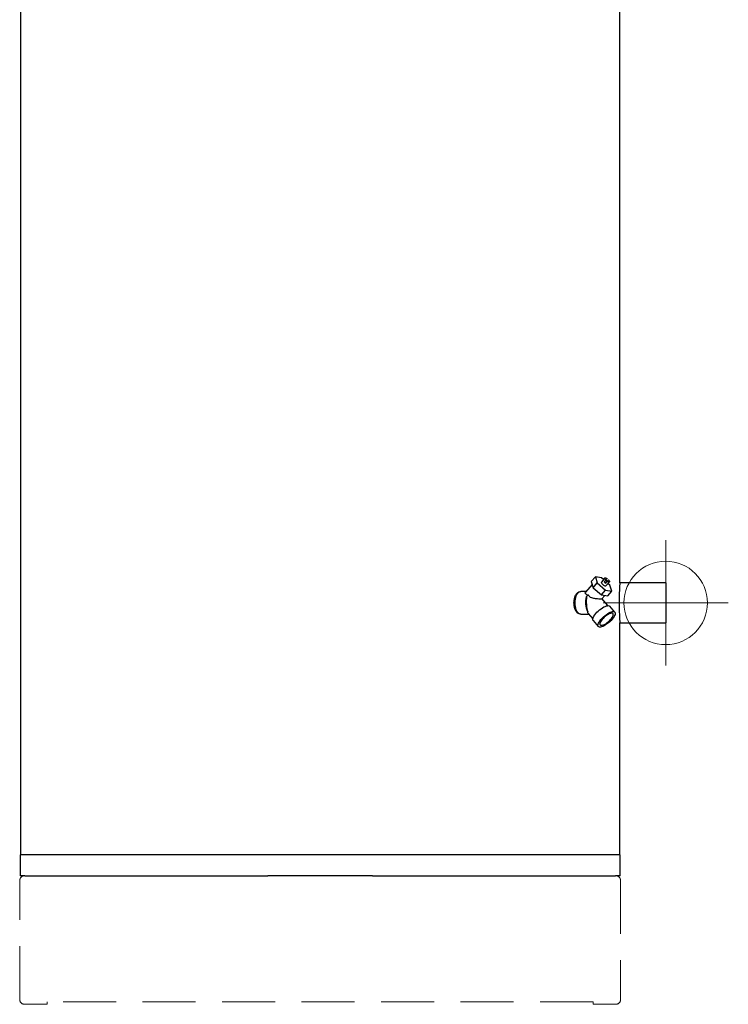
# Model space of a CAD drawing. Header units: millimetres. Extents: x -5615 to -4766, y -2875 to -516.
# Tile 1 of 4: x -5615 to -4766, y -2875 to -1695. Entities that reach past the tile are written whole.
import ezdxf

# ---------------------------------------------------------------- set-up
doc = ezdxf.new("R2010")
doc.units = ezdxf.units.MM
doc.header["$PDSIZE"] = -1
doc.linetypes.add('HIDDEN', pattern=[1.905, 1.27, -0.635])

# ---------------------------------------------------------------- blocks, each defined once
blk = doc.blocks.new('Block4')
at = {"color": 7, "linetype": 'Continuous', "lineweight": 0}
for p, q in [((-6347.6, -1580.3), (-6347.6, -1730.3)), ((-6422.6, -1655.3), (-6272.6, -1655.3))]:
    blk.add_line(p, q, dxfattribs=at)
blk.add_circle((-6347.6, -1655.3), 50, dxfattribs=at)
blk.add_point((-6347.6, -1655.3), dxfattribs=at)
blk = doc.blocks.new('Block5')
at = {"color": 7, "linetype": 'Continuous'}
blk.add_blockref('Block4', (6347.6, 1655.3), dxfattribs=at)

msp = doc.modelspace()

# ---------------------------------------------------------------- linework, layer by layer
at = {"color": 7, "linetype": 'Continuous', "lineweight": 30}
for p, q in [((-5614.4, -985.6), (-5614.4, -2696.1)), ((-4896.4, -2370.4), (-4896.4, -1144.9)), ((-4930.6, -2368.8), (-4925.7, -2363.2)), ((-4930.6, -2368.8), (-4928.3, -2376.1)), ((-4928.3, -2376.1), (-4923.4, -2370.4)), ((-4925.7, -2363.2), (-4923.4, -2370.4)), ((-4918.2, -2364.4), (-4925.7, -2363.2)), ((-4923.4, -2370.4), (-4913.5, -2378.9)), ((-4914.2, -2364.4), (-4918.5, -2369.4)), ((-4915.9, -2366.4), (-4918.2, -2364.4)), ((-4913.3, -2366.8), (-4915.1, -2368.9)), ((-4913.3, -2366.8), (-4911.7, -2365)), ((-4913.2, -2370.5), (-4911.4, -2368.4)), ((-4913.2, -2374), (-4908.9, -2369)), ((-4909.9, -2366.7), (-4911.4, -2368.4)), ((-4908.3, -2372.9), (-4910.6, -2371)), ((-4841.4, -2370.4), (-4896.4, -2370.4)), ((-4841.4, -2370.4), (-4841.4, -2418.2)), ((-4936.9, -2380.8), (-4943.2, -2380.8)), ((-4929.5, -2372.2), (-4937.4, -2381.3)), ((-4928.3, -2376.1), (-4918.4, -2384.6)), ((-4918.4, -2384.6), (-4913.5, -2378.9)), ((-4913.5, -2378.9), (-4906, -2380.2)), ((-4910.9, -2385.8), (-4906, -2380.2)), ((-4906, -2380.2), (-4908.3, -2372.9)), ((-4936.3, -2386.8), (-4936.6, -2387)), ((-4918.4, -2384.6), (-4910.9, -2385.8)), ((-4917.9, -2389.3), (-4914.4, -2385.3)), ((-4910.6, -2397.6), (-4917.8, -2389.2)), ((-4902.3, -2405.4), (-4908.5, -2398.3)), ((-4943.2, -2407.8), (-4933.5, -2407.8)), ((-4934.2, -2407), (-4928.7, -2413.3)), ((-4928.3, -2415.5), (-4922.2, -2422.6)), ((-4896.4, -2696.1), (-4896.4, -2418.1)), ((-4896.4, -2418.2), (-4841.4, -2418.2)), ((-5614.9, -2696.1), (-5614.9, -2721.3)), ((-4895.9, -2696.1), (-5614.9, -2696.1)), ((-4895.9, -2721.3), (-4895.9, -2696.1)), ((-5609.4, -2721.3), (-5614.9, -2721.3)), ((-5609.4, -2721.3), (-5318, -2721.3)), ((-5192.8, -2721.3), (-5318, -2721.3)), ((-5192.8, -2721.3), (-4901.4, -2721.3)), ((-4895.9, -2721.3), (-4901.4, -2721.3))]:
    msp.add_line(p, q, dxfattribs=at)
at = {"color": 7, "linetype": 'HIDDEN', "lineweight": 15, "ltscale": 50}
for p, q in [((-5615.4, -2869.3), (-5615.4, -2727.3)), ((-4895.4, -2727.3), (-4895.4, -2869.3)), ((-5582.4, -2875.3), (-5609.4, -2875.3)), ((-5582.4, -2875.3), (-5582.4, -2872.3)), ((-4928.4, -2872.3), (-5582.4, -2872.3)), ((-4928.4, -2875.3), (-4928.4, -2872.3)), ((-4901.4, -2875.3), (-4928.4, -2875.3))]:
    msp.add_line(p, q, dxfattribs=at)
at = {"color": 7, "linetype": 'Continuous', "lineweight": 30, "flags": 128}
for points in [[(-4913.2, -2374), (-4913.4, -2374.1), (-4913.9, -2374.1), (-4914.6, -2373.9), (-4915.5, -2373.5), (-4916.4, -2372.8), (-4917.3, -2372), (-4918, -2371.2), (-4918.4, -2370.4), (-4918.6, -2369.8), (-4918.5, -2369.4)], [(-4913.3, -2366.8), (-4913.8, -2366), (-4914.2, -2365.4), (-4914.3, -2364.8), (-4914.2, -2364.4), (-4913.8, -2364.3), (-4913.3, -2364.3), (-4912.6, -2364.6), (-4911.7, -2365)], [(-4909.9, -2366.7), (-4909.3, -2367.4), (-4908.9, -2368.1), (-4908.8, -2368.6), (-4908.9, -2369), (-4909.3, -2369.2), (-4909.8, -2369.1), (-4910.6, -2368.9), (-4911.4, -2368.4)], [(-4950, -2394.3), (-4949.9, -2392), (-4949.6, -2389.9), (-4949.1, -2387.8), (-4948.5, -2386), (-4947.8, -2384.3), (-4946.9, -2383), (-4945.9, -2381.9), (-4944.9, -2381.2), (-4943.8, -2380.8), (-4943.2, -2380.8)], [(-4943.2, -2407.8), (-4943.8, -2407.7), (-4944.9, -2407.4), (-4945.9, -2406.6), (-4946.9, -2405.6), (-4947.8, -2404.2), (-4948.5, -2402.6), (-4949.1, -2400.7), (-4949.6, -2398.7), (-4949.9, -2396.5), (-4950, -2394.3)], [(-4928.3, -2415.5), (-4928.7, -2414.8), (-4928.8, -2413.9), (-4928.6, -2412.8), (-4928.1, -2411.5), (-4927.4, -2410.1), (-4926.4, -2408.7), (-4925.2, -2407.1), (-4923.8, -2405.6), (-4922.3, -2404.1), (-4920.6, -2402.7), (-4918.9, -2401.4), (-4917.2, -2400.2), (-4915.5, -2399.2), (-4913.9, -2398.5), (-4912.4, -2397.9), (-4911.1, -2397.7), (-4910, -2397.6), (-4909.1, -2397.8), (-4908.5, -2398.3)], [(-4902.3, -2405.4), (-4902, -2406.1), (-4901.9, -2407), (-4902.1, -2408.1), (-4902.6, -2409.3), (-4903.3, -2410.7), (-4904.3, -2412.2), (-4905.5, -2413.7), (-4906.9, -2415.3), (-4908.4, -2416.8), (-4910.1, -2418.2), (-4911.8, -2419.5), (-4913.5, -2420.6), (-4915.2, -2421.6), (-4916.8, -2422.4), (-4918.3, -2422.9), (-4919.6, -2423.2), (-4920.7, -2423.3), (-4921.6, -2423), (-4922.2, -2422.6), (-4922.6, -2421.9), (-4922.7, -2421), (-4922.5, -2419.9), (-4922, -2418.6), (-4921.3, -2417.2), (-4920.3, -2415.7), (-4919.1, -2414.2), (-4917.7, -2412.7), (-4916.1, -2411.2), (-4914.5, -2409.8), (-4912.8, -2408.5), (-4911.1, -2407.3), (-4909.4, -2406.3), (-4907.8, -2405.6), (-4906.3, -2405), (-4905, -2404.7), (-4903.9, -2404.7), (-4903, -2404.9), (-4902.3, -2405.4)], [(-4920, -2420.6), (-4919.4, -2421), (-4918.5, -2421.1), (-4917.5, -2421), (-4916.2, -2420.7), (-4914.8, -2420), (-4913.3, -2419.2), (-4911.8, -2418.2), (-4910.3, -2417), (-4908.9, -2415.7), (-4907.6, -2414.4), (-4906.4, -2413), (-4905.5, -2411.7), (-4904.8, -2410.4), (-4904.4, -2409.3), (-4904.3, -2408.4), (-4904.4, -2407.6), (-4904.9, -2407.1), (-4905.6, -2406.8), (-4906.5, -2406.8), (-4907.7, -2407.1), (-4909, -2407.6), (-4910.5, -2408.3), (-4912, -2409.2), (-4913.5, -2410.3), (-4915, -2411.6), (-4916.4, -2412.9), (-4917.6, -2414.3), (-4918.6, -2415.6), (-4919.5, -2416.9), (-4920, -2418.1), (-4920.3, -2419.1), (-4920.3, -2420), (-4920, -2420.6)]]:
    msp.add_lwpolyline(points, dxfattribs=at)
at = {"color": 7, "linetype": 'Continuous', "lineweight": 30}
for centre, radius, start, end in [((-4907.9, -2362.6), 9.57, 221.5983, 236.6153), ((-4918.8, -2375.1), 9.57, 41.5982, 56.6144), ((-4914.2, -2394.1), 23.3, 161.5567, 207.1472), ((-4914.1, -2411.8), 33.5, 126.5165, 132.1262)]:
    msp.add_arc(centre, radius, start, end, dxfattribs=at)
at = {"color": 7, "linetype": 'HIDDEN', "lineweight": 15, "ltscale": 50}
for centre, start, end in [((-5609.4, -2727.3), 90, 180), ((-4901.4, -2727.3), 0, 90), ((-5609.4, -2869.3), 180, 270), ((-4901.4, -2869.3), 270, 0)]:
    msp.add_arc(centre, 6, start, end, dxfattribs=at)
at = {"color": 7, "linetype": 'Continuous', "lineweight": 30}
msp.add_ellipse((-4930.6, -2392.8), major_axis=(0, 17), ratio=0.353553, start_param=1.209429, end_param=2.356194, dxfattribs=at)
for points, knots in [([(-4896.4, -2370.4), (-4896.4, -2370.4), (-4896.4, -2370.3), (-4896.4, -2370.7), (-4896.5, -2371.6), (-4896.6, -2373.3), (-4896.7, -2375.6), (-4896.9, -2378.4), (-4897, -2381.6), (-4897.1, -2385.3), (-4897.2, -2389.5), (-4897.2, -2392.6), (-4897.2, -2394.3)], [0, 0, 0, 0, 0.004653, 0.110298, 0.219008, 0.324657, 0.433358, 0.539207, 0.648121, 0.754057, 0.863073, 1, 1, 1, 1]), ([(-4951.3, -2394.3), (-4951.3, -2393.5), (-4951.2, -2392.1), (-4950.9, -2389.9), (-4950.4, -2387.9), (-4949.8, -2386), (-4949, -2384.4), (-4948.1, -2383.1), (-4947, -2382), (-4946, -2381.4), (-4945.1, -2381.1), (-4944.6, -2381.2), (-4944.5, -2381.2)], [0, 0, 0, 0, 0.107341, 0.214683, 0.322022, 0.429361, 0.536745, 0.64413, 0.751545, 0.858959, 0.966325, 1, 1, 1, 1]), ([(-4934.2, -2385.1), (-4934.5, -2385), (-4935.5, -2384.8), (-4937, -2384.1), (-4937.8, -2382.7), (-4937.8, -2381.7), (-4937.4, -2381.4), (-4937.3, -2381.4)], [0, 0, 0, 0, 0.087363, 0.361907, 0.641986, 0.920859, 1, 1, 1, 1]), ([(-4944.5, -2407.4), (-4944.5, -2407.4), (-4944.9, -2407.5), (-4945.7, -2407.2), (-4946.8, -2406.7), (-4947.8, -2405.8), (-4948.8, -2404.5), (-4949.6, -2403), (-4950.3, -2401.2), (-4950.8, -2399.2), (-4951.2, -2396.9), (-4951.3, -2395.2), (-4951.3, -2394.3)], [0, 0, 0, 0, 0.006175, 0.113506, 0.220838, 0.328169, 0.435501, 0.542896, 0.65029, 0.757713, 0.865134, 1, 1, 1, 1]), ([(-4934.1, -2384.9), (-4933.8, -2385.3), (-4933.3, -2386.3), (-4931.6, -2387.6), (-4929.3, -2388.3), (-4926.9, -2388.8), (-4924.4, -2389.1), (-4921.8, -2389.3), (-4919.5, -2389.4), (-4918.1, -2389.4), (-4918, -2389.3), (-4917.9, -2389.3)], [0, 0, 0, 0, 0.0683002, 0.1636861, 0.2966354, 0.3917381, 0.4895824, 0.6409077, 0.7659188, 0.8913327, 1, 1, 1, 1]), ([(-4897.2, -2394.3), (-4897.2, -2395.6), (-4897.2, -2398.3), (-4897.1, -2402.2), (-4897, -2405.9), (-4896.9, -2409.2), (-4896.8, -2412.2), (-4896.6, -2414.6), (-4896.5, -2416.5), (-4896.4, -2417.7), (-4896.4, -2418.2), (-4896.4, -2418.1), (-4896.4, -2418.1)], [0, 0, 0, 0, 0.105687, 0.214443, 0.320129, 0.428871, 0.534704, 0.643599, 0.749523, 0.858527, 0.96429, 1, 1, 1, 1]), ([(-4934.1, -2406.9), (-4934.3, -2406.7), (-4934.8, -2406.2), (-4934.9, -2405.3), (-4934.9, -2404.8)], [0, 0, 0, 0, 0.402134, 1, 1, 1, 1])]:
    msp.add_open_spline(points, degree=3, knots=knots, dxfattribs=at)

# ---------------------------------------------------------------- block references
at = {"color": 7, "linetype": 'Continuous'}
msp.add_blockref('Block5', (-4841.4, -2394.3), dxfattribs=at)

doc.saveas('drawing.dxf')
